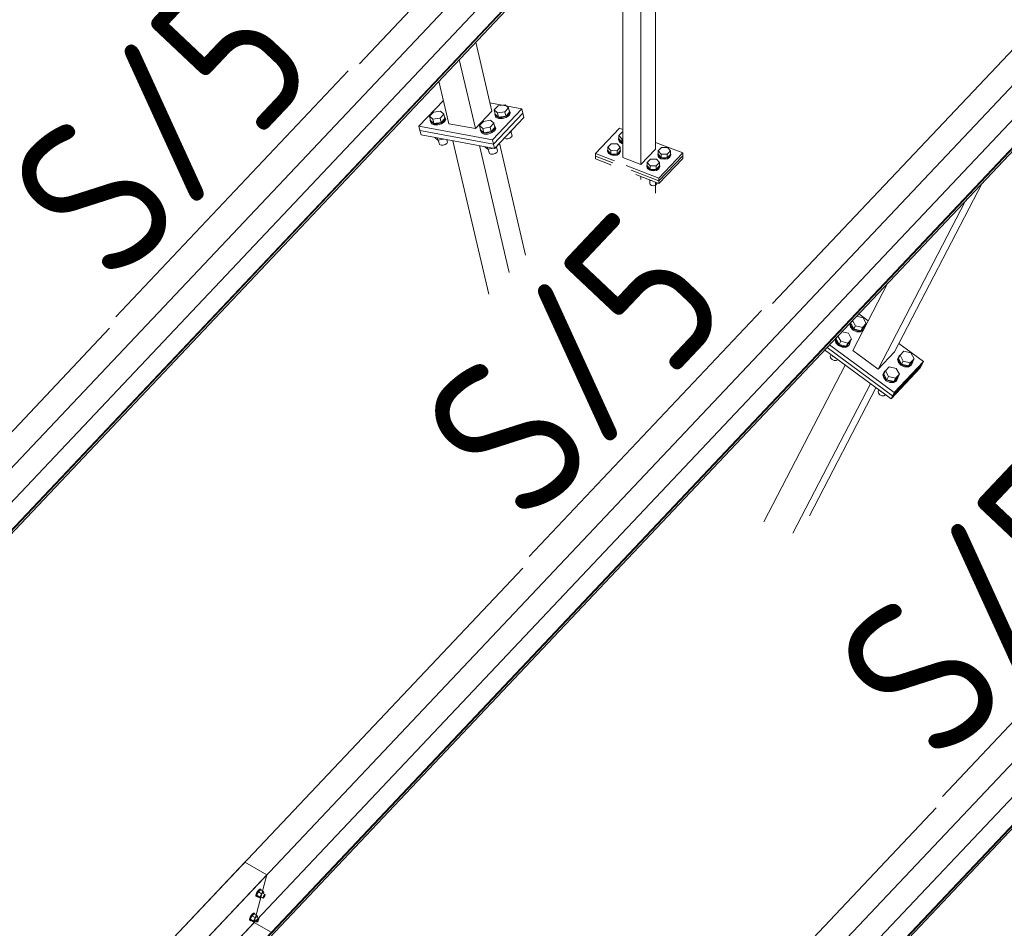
# Model space of a CAD drawing. Header units: millimetres. Extents: x -681 to 506, y -45 to 794.
# Tile 102 of 256: x -369 to -338, y 423 to 451. Entities that reach past the tile are written whole.
import ezdxf

# ---------------------------------------------------------------- set-up
doc = ezdxf.new("R2010")
doc.units = ezdxf.units.MM
doc.header["$LTSCALE"] = 0.6
doc.linetypes.add('XKITLINE00', pattern=[0])
for name, color, linetype, lineweight in [('Bolt', 7, 'Continuous', 0), ('Part', 2, 'Continuous', 0), ('PartMark', 3, 'Continuous', 0)]:
    doc.layers.add(name, color=color, linetype=linetype, lineweight=lineweight)
doc.styles.add('ISOCPEUR', font='ISOCPEUR.TTF')

msp = doc.modelspace()

# ---------------------------------------------------------------- linework, layer by layer
at = {"layer": 'Bolt', "color": 3, "linetype": 'XKITLINE00', "lineweight": 0}
for p, q in [((-354.252, 448.486), (-354.132, 448.613)), ((-354.22, 448.349), (-354.252, 448.486)), ((-354.145, 448.392), (-354.252, 448.486)), ((-354.132, 448.613), (-353.905, 448.646)), ((-353.799, 448.552), (-353.918, 448.425)), ((-353.905, 448.646), (-353.799, 448.552)), ((-353.767, 448.415), (-353.799, 448.552)), ((-353.781, 448.479), (-353.753, 448.417)), ((-356.286, 448.286), (-356.166, 448.412)), ((-356.254, 448.149), (-356.286, 448.286)), ((-356.18, 448.192), (-356.286, 448.286)), ((-356.267, 448.147), (-356.258, 448.165)), ((-355.953, 448.225), (-356.18, 448.192)), ((-356.148, 448.055), (-356.18, 448.192)), ((-356.166, 448.412), (-355.94, 448.445)), ((-355.833, 448.351), (-355.953, 448.225)), ((-355.921, 448.088), (-355.953, 448.225)), ((-355.94, 448.445), (-355.833, 448.351)), ((-355.921, 448.088), (-355.801, 448.215)), ((-355.801, 448.215), (-355.833, 448.351)), ((-355.788, 448.216), (-355.824, 448.144)), ((-355.816, 448.279), (-355.788, 448.216)), ((-355.816, 448.108), (-355.779, 448.18)), ((-355.779, 448.18), (-355.788, 448.216)), ((-354.593, 448.124), (-354.366, 448.157)), ((-354.366, 448.157), (-354.26, 448.063)), ((-354.233, 448.347), (-354.224, 448.366)), ((-354.205, 448.284), (-354.233, 448.347)), ((-354.224, 448.31), (-354.233, 448.347)), ((-354.196, 448.248), (-354.224, 448.31)), ((-354.113, 448.255), (-354.22, 448.349)), ((-354.12, 448.247), (-354.205, 448.284)), ((-354.196, 448.248), (-354.111, 448.211)), ((-353.918, 448.425), (-354.145, 448.392)), ((-354.113, 448.255), (-354.145, 448.392)), ((-354.001, 448.247), (-354.12, 448.247)), ((-354.113, 448.255), (-353.886, 448.288)), ((-354.111, 448.211), (-353.993, 448.21)), ((-353.88, 448.282), (-354.001, 448.247)), ((-353.993, 448.21), (-353.872, 448.246)), ((-353.886, 448.288), (-353.918, 448.425)), ((-353.886, 448.288), (-353.767, 448.415)), ((-353.789, 448.344), (-353.88, 448.282)), ((-353.872, 448.246), (-353.781, 448.308)), ((-353.753, 448.417), (-353.789, 448.344)), ((-353.781, 448.308), (-353.745, 448.38)), ((-353.745, 448.38), (-353.753, 448.417)), ((-356.239, 448.084), (-356.267, 448.147)), ((-356.259, 448.11), (-356.267, 448.147)), ((-356.231, 448.047), (-356.259, 448.11)), ((-356.148, 448.055), (-356.254, 448.149)), ((-356.155, 448.047), (-356.239, 448.084)), ((-356.231, 448.047), (-356.146, 448.011)), ((-356.036, 448.047), (-356.155, 448.047)), ((-356.148, 448.055), (-355.921, 448.088)), ((-356.146, 448.011), (-356.027, 448.01)), ((-355.915, 448.082), (-356.036, 448.047)), ((-356.027, 448.01), (-355.906, 448.046)), ((-355.824, 448.144), (-355.915, 448.082)), ((-355.906, 448.046), (-355.816, 448.108)), ((-354.713, 447.997), (-354.593, 448.124)), ((-354.681, 447.86), (-354.713, 447.997)), ((-354.606, 447.903), (-354.713, 447.997)), ((-354.694, 447.858), (-354.685, 447.877)), ((-354.666, 447.796), (-354.694, 447.858)), ((-354.685, 447.822), (-354.694, 447.858)), ((-354.574, 447.766), (-354.681, 447.86)), ((-354.38, 447.936), (-354.606, 447.903)), ((-354.574, 447.766), (-354.606, 447.903)), ((-354.26, 448.063), (-354.38, 447.936)), ((-354.348, 447.799), (-354.38, 447.936)), ((-354.348, 447.799), (-354.228, 447.926)), ((-354.251, 447.856), (-354.341, 447.794)), ((-354.228, 447.926), (-354.26, 448.063)), ((-354.214, 447.928), (-354.251, 447.856)), ((-354.243, 447.991), (-354.214, 447.928)), ((-354.242, 447.819), (-354.206, 447.892)), ((-354.206, 447.892), (-354.214, 447.928)), ((-353.765, 447.768), (-353.645, 447.894)), ((-353.645, 447.894), (-353.647, 447.902)), ((-356.116, 447.614), (-356.026, 447.534)), ((-356.026, 447.534), (-356.041, 447.601)), ((-356.026, 447.534), (-355.833, 447.562)), ((-355.988, 447.432), (-356.012, 447.536)), ((-355.726, 447.47), (-355.744, 447.546)), ((-354.657, 447.759), (-354.685, 447.822)), ((-354.581, 447.759), (-354.666, 447.796)), ((-354.657, 447.759), (-354.573, 447.722)), ((-354.462, 447.758), (-354.581, 447.759)), ((-354.574, 447.766), (-354.348, 447.799)), ((-354.573, 447.722), (-354.454, 447.722)), ((-354.341, 447.794), (-354.462, 447.758)), ((-354.454, 447.722), (-354.333, 447.757)), ((-354.333, 447.757), (-354.242, 447.819)), ((-353.934, 447.597), (-353.891, 447.578)), ((-353.891, 447.578), (-353.827, 447.578)), ((-353.827, 447.578), (-353.761, 447.597)), ((-353.774, 447.766), (-353.765, 447.768)), ((-353.765, 447.768), (-353.766, 447.775)), ((-353.761, 447.597), (-353.711, 447.631)), ((-353.691, 447.671), (-353.724, 447.81)), ((-353.711, 447.631), (-353.691, 447.671)), ((-350.338, 447.571), (-350.325, 447.6)), ((-350.313, 447.505), (-350.338, 447.571)), ((-350.338, 447.546), (-350.338, 447.571)), ((-350.338, 447.546), (-350.313, 447.479)), ((-350.325, 447.678), (-350.225, 447.783)), ((-350.325, 447.571), (-350.325, 447.678)), ((-350.232, 447.569), (-350.325, 447.678)), ((-350.232, 447.463), (-350.325, 447.571)), ((-350.232, 447.463), (-350.232, 447.569)), ((-350.204, 447.569), (-350.232, 447.569)), ((-350.225, 447.783), (-350.204, 447.783)), ((-355.972, 447.398), (-355.988, 447.432)), ((-355.972, 447.398), (-355.926, 447.378)), ((-355.926, 447.378), (-355.861, 447.378)), ((-355.861, 447.378), (-355.795, 447.397)), ((-355.795, 447.397), (-355.746, 447.431)), ((-355.746, 447.431), (-355.726, 447.47)), ((-354.543, 447.326), (-354.452, 447.246)), ((-354.452, 447.246), (-354.468, 447.312)), ((-354.452, 447.246), (-354.26, 447.274)), ((-354.414, 447.144), (-354.438, 447.248)), ((-354.236, 447.278), (-354.226, 447.279)), ((-354.226, 447.279), (-354.227, 447.286)), ((-354.226, 447.279), (-354.106, 447.406)), ((-354.153, 447.182), (-354.185, 447.322)), ((-354.106, 447.406), (-354.108, 447.413)), ((-350.684, 447.205), (-350.671, 447.234)), ((-350.671, 447.311), (-350.571, 447.417)), ((-350.671, 447.205), (-350.671, 447.311)), ((-350.578, 447.203), (-350.671, 447.311)), ((-350.571, 447.417), (-350.379, 447.414)), ((-350.286, 447.306), (-350.386, 447.2)), ((-350.379, 447.414), (-350.286, 447.306)), ((-350.239, 447.455), (-350.313, 447.505)), ((-350.313, 447.479), (-350.239, 447.43)), ((-350.286, 447.199), (-350.286, 447.306)), ((-350.286, 447.234), (-350.273, 447.199)), ((-350.204, 447.449), (-350.239, 447.455)), ((-350.239, 447.43), (-350.204, 447.423)), ((-350.204, 447.462), (-350.232, 447.463)), ((-349.09, 447.196), (-348.99, 447.302)), ((-348.99, 447.302), (-348.798, 447.299)), ((-348.798, 447.299), (-348.705, 447.19)), ((-354.399, 447.11), (-354.414, 447.144)), ((-354.399, 447.11), (-354.353, 447.09)), ((-354.353, 447.09), (-354.288, 447.09)), ((-354.288, 447.09), (-354.222, 447.109)), ((-354.222, 447.109), (-354.172, 447.143)), ((-354.172, 447.143), (-354.153, 447.182)), ((-350.659, 447.139), (-350.684, 447.205)), ((-350.684, 447.179), (-350.684, 447.205)), ((-350.684, 447.179), (-350.659, 447.113)), ((-350.671, 447.205), (-350.578, 447.096)), ((-350.585, 447.089), (-350.659, 447.139)), ((-350.659, 447.113), (-350.585, 447.064)), ((-350.483, 447.07), (-350.585, 447.089)), ((-350.585, 447.064), (-350.483, 447.044)), ((-350.578, 447.096), (-350.578, 447.203)), ((-350.386, 447.2), (-350.578, 447.203)), ((-350.578, 447.096), (-350.386, 447.094)), ((-350.38, 447.086), (-350.483, 447.07)), ((-350.483, 447.044), (-350.38, 447.061)), ((-350.386, 447.094), (-350.386, 447.2)), ((-350.386, 447.094), (-350.286, 447.199)), ((-350.303, 447.134), (-350.38, 447.086)), ((-350.38, 447.061), (-350.303, 447.108)), ((-350.273, 447.199), (-350.303, 447.134)), ((-350.303, 447.108), (-350.273, 447.174)), ((-350.273, 447.174), (-350.273, 447.199)), ((-349.436, 446.829), (-349.336, 446.935)), ((-349.336, 446.935), (-349.144, 446.933)), ((-349.144, 446.933), (-349.051, 446.824)), ((-349.103, 447.09), (-349.09, 447.119)), ((-349.078, 447.023), (-349.103, 447.09)), ((-349.103, 447.064), (-349.103, 447.09)), ((-349.103, 447.064), (-349.078, 446.998)), ((-349.09, 447.089), (-349.09, 447.196)), ((-348.998, 447.087), (-349.09, 447.196)), ((-349.09, 447.089), (-348.998, 446.981)), ((-349.004, 446.974), (-349.078, 447.023)), ((-349.078, 446.998), (-349.004, 446.948)), ((-348.902, 446.955), (-349.004, 446.974)), ((-349.004, 446.948), (-348.902, 446.929)), ((-348.998, 446.981), (-348.998, 447.087)), ((-348.805, 447.085), (-348.998, 447.087)), ((-348.998, 446.981), (-348.805, 446.978)), ((-348.799, 446.971), (-348.902, 446.955)), ((-348.902, 446.929), (-348.799, 446.945)), ((-348.705, 447.19), (-348.805, 447.085)), ((-348.805, 446.978), (-348.805, 447.085)), ((-348.805, 446.978), (-348.705, 447.084)), ((-348.722, 447.018), (-348.799, 446.971)), ((-348.799, 446.945), (-348.722, 446.993)), ((-348.692, 447.084), (-348.722, 447.018)), ((-348.722, 446.993), (-348.692, 447.058)), ((-348.705, 447.084), (-348.705, 447.19)), ((-348.705, 447.118), (-348.692, 447.084)), ((-348.692, 447.058), (-348.692, 447.084)), ((-350.578, 446.739), (-350.596, 446.76)), ((-350.589, 446.741), (-350.589, 446.752)), ((-350.578, 446.739), (-350.578, 446.753)), ((-349.449, 446.723), (-349.436, 446.752)), ((-349.424, 446.657), (-349.449, 446.723)), ((-349.449, 446.698), (-349.449, 446.723)), ((-349.449, 446.698), (-349.424, 446.631)), ((-349.436, 446.723), (-349.436, 446.829)), ((-349.343, 446.721), (-349.436, 446.829)), ((-349.436, 446.723), (-349.343, 446.615)), ((-349.35, 446.607), (-349.424, 446.657)), ((-349.424, 446.631), (-349.35, 446.582)), ((-349.248, 446.588), (-349.35, 446.607)), ((-349.343, 446.615), (-349.343, 446.721)), ((-349.151, 446.718), (-349.343, 446.721)), ((-349.343, 446.615), (-349.151, 446.612)), ((-349.145, 446.605), (-349.248, 446.588)), ((-349.051, 446.824), (-349.151, 446.718)), ((-349.151, 446.612), (-349.051, 446.718)), ((-349.151, 446.612), (-349.151, 446.718)), ((-349.068, 446.652), (-349.145, 446.605)), ((-349.145, 446.579), (-349.068, 446.626)), ((-349.038, 446.718), (-349.068, 446.652)), ((-349.068, 446.626), (-349.038, 446.692)), ((-349.051, 446.718), (-349.051, 446.824)), ((-349.051, 446.752), (-349.038, 446.718)), ((-349.038, 446.692), (-349.038, 446.718)), ((-349.35, 446.582), (-349.248, 446.563)), ((-349.248, 446.563), (-349.145, 446.579)), ((-349.343, 446.257), (-349.361, 446.278)), ((-349.355, 446.169), (-349.355, 446.27)), ((-349.355, 446.169), (-349.341, 446.133)), ((-349.343, 446.257), (-349.343, 446.271)), ((-349.306, 446.257), (-349.343, 446.257)), ((-349.341, 446.133), (-349.301, 446.106)), ((-349.301, 446.106), (-349.246, 446.096)), ((-349.246, 446.096), (-349.19, 446.105)), ((-349.19, 446.105), (-349.149, 446.13)), ((-349.149, 446.13), (-349.132, 446.166)), ((-349.132, 446.166), (-349.132, 446.189)), ((-342.847, 441.987), (-342.643, 441.937)), ((-343.045, 441.777), (-343.06, 441.742)), ((-343.06, 441.742), (-343.036, 441.64)), ((-343.047, 441.768), (-343.041, 441.781)), ((-343.022, 441.666), (-343.047, 441.768)), ((-343.034, 441.765), (-343.007, 441.818)), ((-343.034, 441.765), (-342.934, 441.584)), ((-342.941, 441.577), (-343.022, 441.666)), ((-342.883, 441.683), (-342.975, 441.851)), ((-342.934, 441.584), (-342.883, 441.683)), ((-342.664, 441.629), (-342.883, 441.683)), ((-342.715, 441.53), (-342.595, 441.657)), ((-342.544, 441.756), (-342.664, 441.629)), ((-342.643, 441.937), (-342.544, 441.756)), ((-342.582, 441.654), (-342.618, 441.57)), ((-342.595, 441.657), (-342.544, 441.756)), ((-342.587, 441.673), (-342.582, 441.654)), ((-343.344, 441.195), (-343.436, 441.362)), ((-343.308, 441.499), (-343.105, 441.448)), ((-343.105, 441.448), (-343.005, 441.268)), ((-343.036, 441.64), (-342.955, 441.55)), ((-342.955, 441.55), (-342.841, 441.496)), ((-342.827, 441.523), (-342.941, 441.577)), ((-342.934, 441.584), (-342.715, 441.53)), ((-342.841, 441.496), (-342.723, 441.493)), ((-342.709, 441.519), (-342.827, 441.523)), ((-342.723, 441.493), (-342.634, 441.541)), ((-342.715, 441.53), (-342.664, 441.629)), ((-342.62, 441.567), (-342.709, 441.519)), ((-343.507, 441.288), (-343.522, 441.253)), ((-343.522, 441.253), (-343.497, 441.152)), ((-343.508, 441.28), (-343.502, 441.293)), ((-343.483, 441.178), (-343.508, 441.28)), ((-343.497, 441.152), (-343.416, 441.062)), ((-343.495, 441.277), (-343.468, 441.329)), ((-343.495, 441.277), (-343.396, 441.096)), ((-343.403, 441.088), (-343.483, 441.178)), ((-343.416, 441.062), (-343.302, 441.008)), ((-343.288, 441.034), (-343.403, 441.088)), ((-343.396, 441.096), (-343.344, 441.195)), ((-343.396, 441.096), (-343.176, 441.042)), ((-343.125, 441.141), (-343.344, 441.195)), ((-343.17, 441.031), (-343.288, 441.034)), ((-343.184, 441.005), (-343.094, 441.053)), ((-343.176, 441.042), (-343.056, 441.169)), ((-343.176, 441.042), (-343.125, 441.141)), ((-343.081, 441.079), (-343.17, 441.031)), ((-343.005, 441.268), (-343.125, 441.141)), ((-343.094, 441.053), (-343.081, 441.079)), ((-343.043, 441.165), (-343.081, 441.079)), ((-343.056, 441.169), (-343.005, 441.268)), ((-343.048, 441.184), (-343.043, 441.165)), ((-343.656, 440.773), (-343.676, 440.725)), ((-343.676, 440.725), (-343.663, 440.67)), ((-343.656, 440.773), (-343.654, 440.777)), ((-343.591, 440.719), (-343.601, 440.738)), ((-343.591, 440.719), (-343.587, 440.727)), ((-343.568, 440.714), (-343.591, 440.719)), ((-343.302, 441.008), (-343.184, 441.005)), ((-341.517, 440.719), (-341.554, 440.632)), ((-341.541, 440.659), (-341.503, 440.745)), ((-341.528, 440.656), (-341.476, 440.755)), ((-341.517, 440.719), (-341.503, 440.745)), ((-341.503, 440.745), (-341.467, 440.765)), ((-341.476, 440.755), (-341.357, 440.882)), ((-341.377, 440.574), (-341.476, 440.755)), ((-341.357, 440.882), (-341.137, 440.828)), ((-341.137, 440.828), (-341.038, 440.647)), ((-343.663, 440.67), (-343.619, 440.621)), ((-343.619, 440.621), (-343.556, 440.592)), ((-343.556, 440.592), (-343.492, 440.59)), ((-343.492, 440.59), (-343.443, 440.616)), ((-343.443, 440.616), (-343.441, 440.62)), ((-341.554, 440.632), (-341.529, 440.531)), ((-341.516, 440.557), (-341.541, 440.659)), ((-341.529, 440.531), (-341.449, 440.441)), ((-341.528, 440.656), (-341.428, 440.475)), ((-341.435, 440.467), (-341.516, 440.557)), ((-341.449, 440.441), (-341.334, 440.387)), ((-341.321, 440.414), (-341.435, 440.467)), ((-341.428, 440.475), (-341.377, 440.574)), ((-341.428, 440.475), (-341.209, 440.421)), ((-341.157, 440.52), (-341.377, 440.574)), ((-341.203, 440.41), (-341.321, 440.414)), ((-341.217, 440.384), (-341.127, 440.432)), ((-341.209, 440.421), (-341.089, 440.548)), ((-341.209, 440.421), (-341.157, 440.52)), ((-341.113, 440.458), (-341.203, 440.41)), ((-341.038, 440.647), (-341.157, 440.52)), ((-341.127, 440.432), (-341.113, 440.458)), ((-341.076, 440.544), (-341.113, 440.458)), ((-341.089, 440.548), (-341.038, 440.647)), ((-341.081, 440.563), (-341.076, 440.544)), ((-341.978, 440.23), (-342.015, 440.144)), ((-342.015, 440.144), (-341.991, 440.042)), ((-342.002, 440.17), (-341.964, 440.257)), ((-341.977, 440.069), (-342.002, 440.17)), ((-341.989, 440.167), (-341.938, 440.266)), ((-341.989, 440.167), (-341.889, 439.986)), ((-341.978, 440.23), (-341.964, 440.257)), ((-341.964, 440.257), (-341.928, 440.276)), ((-341.938, 440.266), (-341.818, 440.393)), ((-341.838, 440.085), (-341.938, 440.266)), ((-341.818, 440.393), (-341.598, 440.339)), ((-341.499, 440.158), (-341.619, 440.031)), ((-341.598, 440.339), (-341.499, 440.158)), ((-341.55, 440.059), (-341.499, 440.158)), ((-341.334, 440.387), (-341.217, 440.384)), ((-341.991, 440.042), (-341.91, 439.952)), ((-341.896, 439.979), (-341.977, 440.069)), ((-341.91, 439.952), (-341.796, 439.899)), ((-341.782, 439.925), (-341.896, 439.979)), ((-341.889, 439.986), (-341.838, 440.085)), ((-341.889, 439.986), (-341.67, 439.932)), ((-341.619, 440.031), (-341.838, 440.085)), ((-341.796, 439.899), (-341.678, 439.895)), ((-341.664, 439.922), (-341.782, 439.925)), ((-341.678, 439.895), (-341.588, 439.943)), ((-341.67, 439.932), (-341.55, 440.059)), ((-341.67, 439.932), (-341.619, 440.031)), ((-341.575, 439.97), (-341.664, 439.922)), ((-341.588, 439.943), (-341.575, 439.97)), ((-341.537, 440.056), (-341.575, 439.97)), ((-341.542, 440.075), (-341.537, 440.056)), ((-342.15, 439.663), (-342.17, 439.616)), ((-342.17, 439.616), (-342.157, 439.561)), ((-342.157, 439.561), (-342.113, 439.512)), ((-342.15, 439.663), (-342.148, 439.667)), ((-342.113, 439.512), (-342.05, 439.482)), ((-342.085, 439.61), (-342.095, 439.628)), ((-342.085, 439.61), (-342.08, 439.618)), ((-342.062, 439.604), (-342.085, 439.61)), ((-342.05, 439.482), (-341.986, 439.481)), ((-341.986, 439.481), (-341.937, 439.507)), ((-341.937, 439.507), (-341.935, 439.511)), ((-361.757, 423.718), (-361.754, 423.753)), ((-361.757, 423.718), (-361.734, 423.704)), ((-361.733, 423.808), (-361.754, 423.753)), ((-361.734, 423.704), (-361.731, 423.74)), ((-361.717, 423.698), (-361.734, 423.704)), ((-361.699, 423.868), (-361.733, 423.808)), ((-361.731, 423.74), (-361.71, 423.795)), ((-361.675, 423.851), (-361.725, 423.746)), ((-361.632, 423.692), (-361.725, 423.746)), ((-361.725, 423.746), (-361.712, 423.708)), ((-361.708, 423.705), (-361.717, 423.698)), ((-361.712, 423.708), (-361.619, 423.654)), ((-361.71, 423.795), (-361.676, 423.855)), ((-361.662, 423.917), (-361.699, 423.868)), ((-361.676, 423.855), (-361.638, 423.904)), ((-361.612, 423.918), (-361.675, 423.851)), ((-361.582, 423.797), (-361.675, 423.851)), ((-361.63, 423.942), (-361.662, 423.917)), ((-361.638, 423.904), (-361.607, 423.928)), ((-361.632, 423.692), (-361.582, 423.797)), ((-361.632, 423.692), (-361.619, 423.654)), ((-361.613, 423.935), (-361.63, 423.942)), ((-361.619, 423.654), (-361.583, 423.692)), ((-361.613, 423.935), (-361.59, 423.922)), ((-361.612, 423.918), (-361.519, 423.864)), ((-361.607, 423.928), (-361.59, 423.922)), ((-361.605, 423.705), (-361.531, 423.661)), ((-361.59, 423.922), (-361.591, 423.906)), ((-361.519, 423.864), (-361.582, 423.797)), ((-361.533, 423.813), (-361.459, 423.77)), ((-361.531, 423.661), (-361.529, 423.679)), ((-361.529, 423.679), (-361.519, 423.707)), ((-361.507, 423.67), (-361.522, 423.658)), ((-361.506, 423.826), (-361.519, 423.864)), ((-361.519, 423.707), (-361.502, 423.737)), ((-361.517, 423.804), (-361.506, 423.826)), ((-361.488, 423.695), (-361.507, 423.67)), ((-361.502, 423.737), (-361.483, 423.761)), ((-361.471, 423.725), (-361.488, 423.695)), ((-361.483, 423.761), (-361.467, 423.773)), ((-361.46, 423.752), (-361.471, 423.725)), ((-361.467, 423.773), (-361.459, 423.77)), ((-361.459, 423.77), (-361.46, 423.752)), ((-361.522, 423.658), (-361.531, 423.661)), ((-361.931, 423.053), (-361.952, 422.998)), ((-361.897, 423.113), (-361.931, 423.053)), ((-361.872, 423.096), (-361.923, 422.99)), ((-361.908, 423.039), (-361.874, 423.099)), ((-361.859, 423.162), (-361.897, 423.113)), ((-361.874, 423.099), (-361.836, 423.148)), ((-361.809, 423.163), (-361.872, 423.096)), ((-361.779, 423.042), (-361.872, 423.096)), ((-361.828, 423.186), (-361.859, 423.162)), ((-361.836, 423.148), (-361.804, 423.173)), ((-361.811, 423.18), (-361.828, 423.186)), ((-361.811, 423.18), (-361.788, 423.166)), ((-361.809, 423.163), (-361.716, 423.109)), ((-361.804, 423.173), (-361.788, 423.166)), ((-361.788, 423.166), (-361.789, 423.151)), ((-361.716, 423.109), (-361.779, 423.042)), ((-361.731, 423.058), (-361.656, 423.015)), ((-361.703, 423.07), (-361.716, 423.109)), ((-361.714, 423.048), (-361.703, 423.07)), ((-361.954, 422.962), (-361.952, 422.998)), ((-361.954, 422.962), (-361.931, 422.949)), ((-361.931, 422.949), (-361.929, 422.984)), ((-361.915, 422.942), (-361.931, 422.949)), ((-361.929, 422.984), (-361.908, 423.039)), ((-361.83, 422.936), (-361.923, 422.99)), ((-361.923, 422.99), (-361.91, 422.952)), ((-361.905, 422.949), (-361.915, 422.942)), ((-361.91, 422.952), (-361.817, 422.898)), ((-361.83, 422.936), (-361.779, 423.042)), ((-361.83, 422.936), (-361.817, 422.898)), ((-361.817, 422.898), (-361.781, 422.936)), ((-361.802, 422.949), (-361.728, 422.906)), ((-361.728, 422.906), (-361.727, 422.924)), ((-361.72, 422.903), (-361.728, 422.906)), ((-361.727, 422.924), (-361.716, 422.951)), ((-361.704, 422.915), (-361.72, 422.903)), ((-361.716, 422.951), (-361.699, 422.981)), ((-361.685, 422.939), (-361.704, 422.915)), ((-361.699, 422.981), (-361.68, 423.006)), ((-361.668, 422.969), (-361.685, 422.939)), ((-361.68, 423.006), (-361.665, 423.018)), ((-361.658, 422.997), (-361.668, 422.969)), ((-361.665, 423.018), (-361.656, 423.015)), ((-361.656, 423.015), (-361.658, 422.997))]:
    msp.add_line(p, q, dxfattribs=at)
at = {"layer": 'Part', "color": 2, "linetype": 'XKITLINE00', "lineweight": 0}
for p, q in [((-342.83, 466.531), (-358.497, 449.935)), ((-381.339, 424.612), (-342.142, 466.131)), ((-342.533, 464.635), (-381.73, 423.116)), ((-381.139, 422.755), (-341.943, 464.275)), ((-341.932, 464.399), (-381.128, 422.879)), ((-341.913, 464.388), (-381.109, 422.869)), ((-329.822, 458.979), (-345.489, 442.383)), ((-368.331, 417.06), (-329.134, 458.58)), ((-329.525, 457.084), (-368.722, 415.564)), ((-328.924, 456.848), (-368.12, 415.328)), ((-328.905, 456.837), (-368.101, 415.317)), ((-368.131, 415.204), (-328.935, 456.724)), ((-349.173, 447.252), (-349.173, 456.617)), ((-349.634, 446.763), (-349.634, 456.128)), ((-350.204, 446.986), (-350.204, 455.525)), ((-355.322, 409.509), (-316.126, 451.029)), ((-354.326, 448.444), (-354.835, 450.619)), ((-354.845, 447.894), (-355.354, 450.069)), ((-355.678, 448.047), (-355.993, 449.392)), ((-316.517, 449.533), (-355.714, 408.013)), ((-355.123, 407.653), (-315.927, 449.173)), ((-315.916, 449.297), (-355.112, 407.777)), ((-315.897, 449.286), (-355.093, 407.766)), ((-355.85, 448.784), (-356.62, 447.969)), ((-353.384, 448.522), (-354.387, 448.706)), ((-353.384, 448.522), (-354.306, 447.545)), ((-353.352, 448.385), (-353.384, 448.522)), ((-354.845, 447.894), (-354.326, 448.444)), ((-353.352, 448.385), (-354.274, 447.408)), ((-353.352, 448.385), (-354.274, 447.408)), ((-353.32, 448.248), (-354.242, 447.271)), ((-353.32, 448.248), (-353.352, 448.385)), ((-356.62, 447.969), (-354.306, 447.545)), ((-356.62, 447.969), (-356.588, 447.832)), ((-355.678, 448.047), (-354.845, 447.894)), ((-351.06, 447.111), (-350.311, 447.905)), ((-350.311, 447.905), (-350.204, 447.863)), ((-356.588, 447.832), (-354.274, 447.408)), ((-356.556, 447.695), (-356.588, 447.832)), ((-354.274, 447.408), (-356.588, 447.832)), ((-354.242, 447.271), (-356.556, 447.695)), ((-354.306, 447.545), (-354.274, 447.408)), ((-354.422, 442.681), (-355.552, 447.511)), ((-353.783, 443.358), (-354.719, 447.358)), ((-354.274, 447.408), (-354.242, 447.271)), ((-353.264, 443.907), (-354.089, 447.433)), ((-349.634, 446.763), (-349.173, 447.252)), ((-349.173, 447.461), (-348.316, 447.127)), ((-351.06, 447.111), (-351.06, 447.026)), ((-351.06, 447.111), (-350.461, 446.877)), ((-351.06, 447.026), (-351.06, 446.941)), ((-351.06, 447.026), (-350.519, 446.815)), ((-351.06, 447.026), (-350.519, 446.815)), ((-351.06, 446.941), (-350.578, 446.753)), ((-350.204, 446.986), (-349.634, 446.763)), ((-349.065, 446.333), (-348.316, 447.127)), ((-349.065, 446.248), (-348.316, 447.042)), ((-348.316, 447.042), (-349.065, 446.248)), ((-348.316, 446.956), (-349.065, 446.163)), ((-348.316, 447.127), (-348.316, 447.042)), ((-348.316, 447.042), (-348.316, 446.956)), ((-350.1, 446.737), (-349.065, 446.333)), ((-349.946, 446.591), (-349.065, 446.248)), ((-349.946, 446.591), (-349.065, 446.248)), ((-349.793, 446.446), (-349.065, 446.163)), ((-349.634, 446.296), (-349.634, 446.384)), ((-349.065, 446.248), (-349.065, 446.333)), ((-349.173, 445.861), (-349.173, 446.205)), ((-349.065, 446.163), (-349.065, 446.248)), ((-341.648, 440.867), (-338.894, 446.174)), ((-342.166, 440.317), (-339.413, 445.625)), ((-342.964, 440.905), (-341.86, 443.033)), ((-342.777, 442.061), (-342.478, 441.841)), ((-366.359, 441.607), (-382.026, 425.011)), ((-343.699, 441.084), (-341.659, 439.582)), ((-341.512, 441.129), (-340.737, 440.558)), ((-343.852, 440.922), (-341.762, 439.383)), ((-343.776, 441.003), (-341.711, 439.482)), ((-343.776, 441.003), (-341.711, 439.482)), ((-342.964, 440.905), (-342.166, 440.317)), ((-342.166, 440.317), (-341.648, 440.867)), ((-345.763, 435.509), (-343.203, 440.444)), ((-341.711, 439.482), (-340.789, 440.459)), ((-340.789, 440.459), (-341.711, 439.482)), ((-341.659, 439.582), (-340.737, 440.558)), ((-340.789, 440.459), (-340.84, 440.36)), ((-340.737, 440.558), (-340.789, 440.459)), ((-340.84, 440.36), (-341.762, 439.383)), ((-344.847, 435.151), (-342.405, 439.857)), ((-344.328, 435.701), (-342.236, 439.733)), ((-341.762, 439.383), (-341.711, 439.482)), ((-341.711, 439.482), (-341.659, 439.582)), ((-353.351, 434.055), (-369.018, 417.459)), ((-340.343, 426.504), (-356.01, 409.908)), ((-362.101, 424.786), (-377.768, 408.191)), ((-362.101, 424.786), (-361.414, 424.387)), ((-400.61, 382.868), (-361.414, 424.387)), ((-361.414, 424.387), (-361.805, 422.891)), ((-361.805, 422.891), (-401.001, 381.372)), ((-361.272, 422.582), (-361.805, 422.891))]:
    msp.add_line(p, q, dxfattribs=at)
at = {"layer": 'PartMark', "color": 1, "linetype": 'XKITLINE00', "lineweight": 0}
for p, q in [((-366.157, 441.966), (-358.844, 449.713)), ((-353.149, 434.415), (-345.836, 442.161)), ((-340.141, 426.863), (-332.828, 434.61))]:
    msp.add_line(p, q, dxfattribs=at)

# ---------------------------------------------------------------- texts
at = {"layer": 'PartMark', "color": 1, "style": 'ISOCPEUR', "width": 0.85}
for p in [(-366.182, 442.814), (-353.174, 435.263), (-340.166, 427.712)]:
    msp.add_text('S/5', height=5, rotation=46.6502, dxfattribs=at).set_placement(p)

doc.saveas('drawing.dxf')
